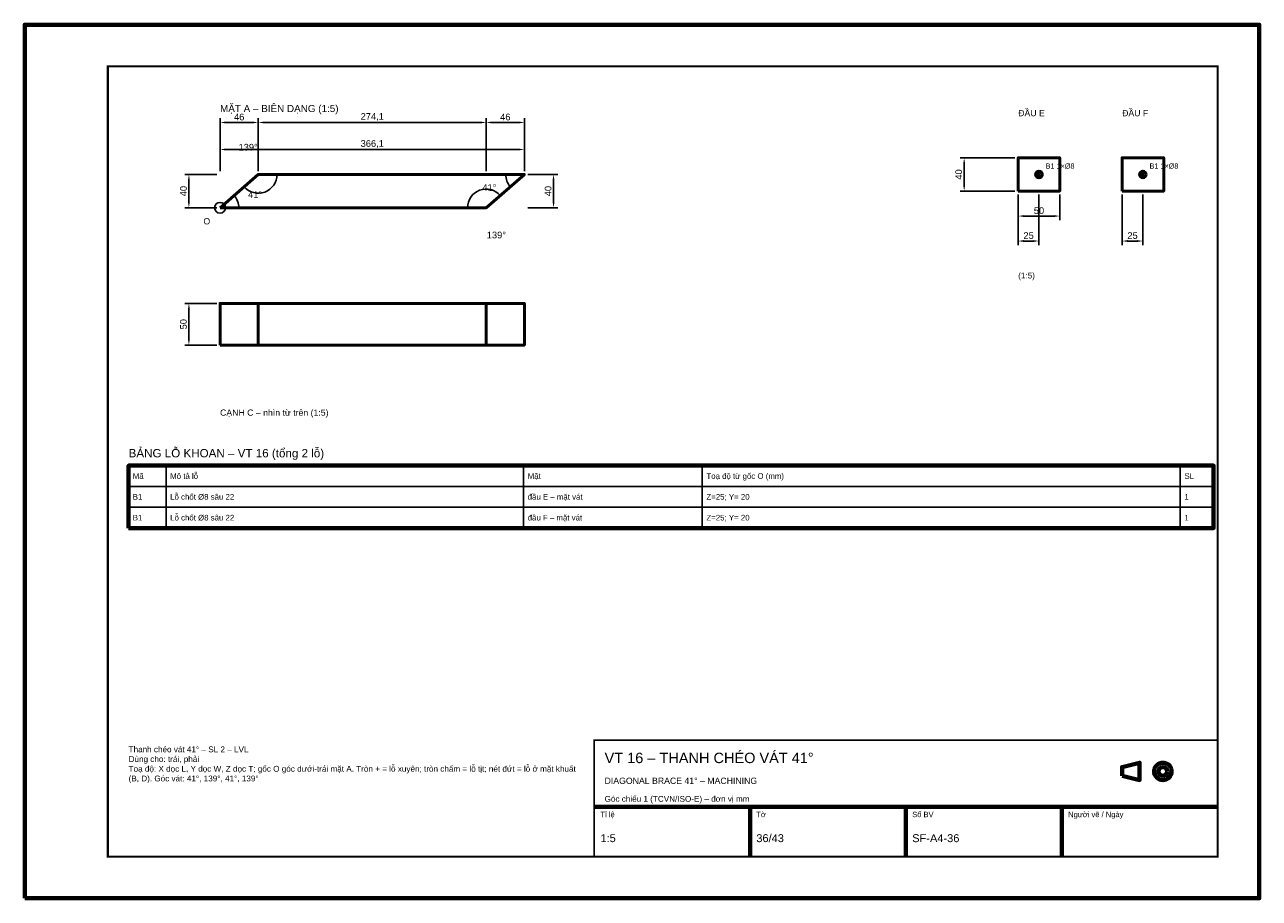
# Model space of a CAD drawing. Header units: millimetres. Extents: x 0 to 2970, y 0 to 2100.
import ezdxf
from ezdxf.enums import TextEntityAlignment as Align

# ---------------------------------------------------------------- set-up
doc = ezdxf.new("R2010")
doc.units = ezdxf.units.MM
doc.header["$LTSCALE"] = 10
for name, color, linetype, lineweight in [('0-KHUNG-BANVE', 7, 'CONTINUOUS', 70), ('1-NET-THAY', 7, 'CONTINUOUS', 50), ('10-PHU-KIEN', 1, 'CONTINUOUS', 25), ('12-GOC-VAT', 1, 'Continuous', 25), ('3-KICH-THUOC', 1, 'CONTINUOUS', 18), ('6-CHU', 7, 'CONTINUOUS', 25), ('7-BANG-KE', 7, 'CONTINUOUS', 25)]:
    doc.layers.add(name, color=color, linetype=linetype, lineweight=lineweight)
doc.styles.add('VN', font='arial.ttf')
doc.dimstyles.new('A4', dxfattribs={"dimscale": 10, "dimtxt": 1.6, "dimasz": 1.4, "dimexe": 1, "dimexo": 0.8, "dimgap": 0.5, "dimtad": 1, "dimdec": 1, "dimtxsty": 'VN', "dimcen": 2.5, "dimclrd": 1, "dimclre": 1, "dimclrt": 7, "dimazin": 3, "dimtfac": 1, "dimtmove": 0, "dimatfit": 3})

msp = doc.modelspace()

# ---------------------------------------------------------------- linework, layer by layer
at = {"layer": '0-KHUNG-BANVE'}
for p, q in [((1370, 220), (2870, 220)), ((1745, 100), (1745, 220)), ((2120, 100), (2120, 220)), ((2495, 100), (2495, 220))]:
    msp.add_line(p, q, dxfattribs=at)
for points in [[(0, 0), (2970, 0), (2970, 2100), (0, 2100)], [(250, 890), (2860, 890), (2860, 1040), (250, 1040)], [(2640, 294.5), (2682, 284), (2682, 326), (2640, 315.5)]]:
    msp.add_lwpolyline(points, close=True, dxfattribs=at)
for points, const_width in [([(200, 100), (2870, 100), (2870, 2000), (200, 2000)], 5), ([(1370, 100), (2870, 100), (2870, 380), (1370, 380)], 4)]:
    msp.add_lwpolyline(points, close=True, dxfattribs=dict(at, const_width=const_width))
for radius in [21, 10.5]:
    msp.add_circle((2738, 305), radius, dxfattribs=at)
at = {"layer": '1-NET-THAY'}
for p, q in [((562.03, 1330), (562.03, 1430)), ((1110.19, 1330), (1110.19, 1430))]:
    msp.add_line(p, q, dxfattribs=at)
for points in [[(2390, 1700), (2490, 1700), (2490, 1780), (2390, 1780)], [(2640, 1700), (2740, 1700), (2740, 1780), (2640, 1780)], [(470, 1660), (562.03, 1740), (1202.22, 1740), (1110.19, 1660)], [(470, 1330), (1202.22, 1330), (1202.22, 1430), (470, 1430)]]:
    msp.add_lwpolyline(points, close=True, dxfattribs=at)
for centre, radius in [((2440, 1740), 8), ((2440, 1740), 2), ((2690, 1740), 8), ((2690, 1740), 2)]:
    msp.add_circle(centre, radius, dxfattribs=at)
at = {"layer": '10-PHU-KIEN'}
msp.add_circle((470, 1660), 13, dxfattribs=at)
at = {"layer": '12-GOC-VAT'}
for centre, start, end in [((562.03, 1740), -139, 0), ((1202.22, 1740), 180, 221), ((1110.19, 1660), 41, 180), ((470, 1660), 0, 41)]:
    msp.add_arc(centre, 45, start, end, dxfattribs=at)
at = {"layer": '7-BANG-KE'}
for points in [[(250, 990), (340, 990), (340, 1040), (250, 1040)], [(340, 990), (1200, 990), (1200, 1040), (340, 1040)], [(1200, 990), (1630, 990), (1630, 1040), (1200, 1040)], [(1630, 990), (2780, 990), (2780, 1040), (1630, 1040)], [(2780, 990), (2860, 990), (2860, 1040), (2780, 1040)], [(250, 940), (340, 940), (340, 990), (250, 990)], [(340, 940), (1200, 940), (1200, 990), (340, 990)], [(1200, 940), (1630, 940), (1630, 990), (1200, 990)], [(1630, 940), (2780, 940), (2780, 990), (1630, 990)], [(2780, 940), (2860, 940), (2860, 990), (2780, 990)], [(250, 890), (340, 890), (340, 940), (250, 940)], [(340, 890), (1200, 890), (1200, 940), (340, 940)], [(1200, 890), (1630, 890), (1630, 940), (1200, 940)], [(1630, 890), (2780, 890), (2780, 940), (1630, 940)], [(2780, 890), (2860, 890), (2860, 940), (2780, 940)]]:
    msp.add_lwpolyline(points, close=True, dxfattribs=at)

# ---------------------------------------------------------------- texts
at = {"layer": '10-PHU-KIEN', "style": 'VN'}
for s, height, p in [('B1 1×%%c8', 12.5, (2456, 1754)), ('B1 1×%%c8', 12.5, (2706, 1754)), ('O', 15, (430, 1620))]:
    msp.add_text(s, height=height, dxfattribs=at).set_placement(p)
at = {"layer": '12-GOC-VAT', "color": 1, "style": 'VN'}
for s, p in [('139°', (537.51, 1805.57)), ('41°', (554.3, 1691.52)), ('41°', (1117.92, 1708.48)), ('139°', (1134.7, 1594.43))]:
    msp.add_text(s, height=16, dxfattribs=at).set_placement(p, align=Align.MIDDLE_CENTER)
at = {"layer": '6-CHU', "style": 'VN'}
for s, height, p in [('MẶT A – BIÊN DẠNG (1:5)', 17, (470, 1890)), ('ĐẦU E', 15, (2390, 1880)), ('ĐẦU F', 15, (2640, 1880)), ('(1:5)', 14, (2390, 1490)), ('CẠNH C – nhìn từ trên (1:5)', 15, (470, 1160)), ('VT 16 – THANH CHÉO VÁT 41°', 25, (1395, 325)), ('DIAGONAL BRACE 41° – MACHINING', 15, (1395, 275)), ('Góc chiếu 1 (TCVN/ISO-E) – đơn vị mm', 14, (1395, 232)), ('Tỉ lệ', 13, (1385, 195)), ('Tờ', 13, (1760, 195)), ('Số BV', 13, (2135, 195)), ('Người vẽ / Ngày', 13, (2510, 195)), ('1:5', 19, (1385, 135)), ('36/43', 19, (1760, 135)), ('SF-A4-36', 19, (2135, 135))]:
    msp.add_text(s, height=height, dxfattribs=at).set_placement(p)
at = {"layer": '6-CHU', "insert": (250, 365), "char_height": 14, "width": 1080, "attachment_point": 1, "style": 'VN'}
msp.add_mtext('Thanh chéo vát 41° – SL 2 – LVL\\PDùng cho: trái, phải\\PToạ độ: X dọc L, Y dọc W, Z dọc T; gốc O góc dưới-trái mặt A. Tròn + = lỗ xuyên; tròn chấm = lỗ tịt; nét đứt = lỗ ở mặt khuất (B, D). Góc vát: 41°, 139°, 41°, 139°', dxfattribs=at)
at = {"layer": '7-BANG-KE', "style": 'VN'}
msp.add_text('BẢNG LỖ KHOAN – VT 16 (tổng 2 lỗ)', height=20, dxfattribs=at).set_placement((250, 1060))
for s, p in [('Mã', (260, 1015)), ('Mô tả lỗ', (350, 1015)), ('Mặt', (1210, 1015)), ('Toạ độ từ gốc O (mm)', (1640, 1015)), ('SL', (2790, 1015)), ('B1', (260, 965)), ('Lỗ chốt %%c8 sâu 22', (350, 965)), ('đầu E – mặt vát', (1210, 965)), ('Z=25; Y= 20', (1640, 965)), ('1', (2790, 965)), ('B1', (260, 915)), ('Lỗ chốt %%c8 sâu 22', (350, 915)), ('đầu F – mặt vát', (1210, 915)), ('Z=25; Y= 20', (1640, 915)), ('1', (2790, 915))]:
    msp.add_text(s, height=13.5, dxfattribs=at).set_placement(p, align=Align.MIDDLE_LEFT)

# ---------------------------------------------------------------- dimensions: what is measured, and where the dimension line sits
at = {"layer": '3-KICH-THUOC'}
for base, p1, p2 in [((470, 1865), (470, 1740), (562, 1740)), ((562, 1865), (562, 1740), (1110.2, 1740)), ((1110.2, 1865), (1110.2, 1740), (1202.2, 1740)), ((470, 1800), (470, 1740), (1202.22, 1740)), ((2390, 1640), (2390, 1700), (2490, 1700)), ((2390, 1580), (2390, 1700), (2440, 1700)), ((2640, 1580), (2640, 1700), (2690, 1700))]:
    msp.add_linear_dim(base=base, p1=p1, p2=p2, dimstyle='A4', override={"dimlfac": 0.5}, dxfattribs=at).render()
for base, p1, p2 in [((2260, 1700), (2390, 1700), (2390, 1780)), ((395, 1660), (470, 1660), (470, 1740)), ((1272.22, 1660), (1202.22, 1660), (1202.22, 1740)), ((395, 1330), (470, 1330), (470, 1430))]:
    msp.add_linear_dim(base=base, p1=p1, p2=p2, angle=90, dimstyle='A4', override={"dimlfac": 0.5}, dxfattribs=at).render()

doc.saveas('drawing.dxf')
